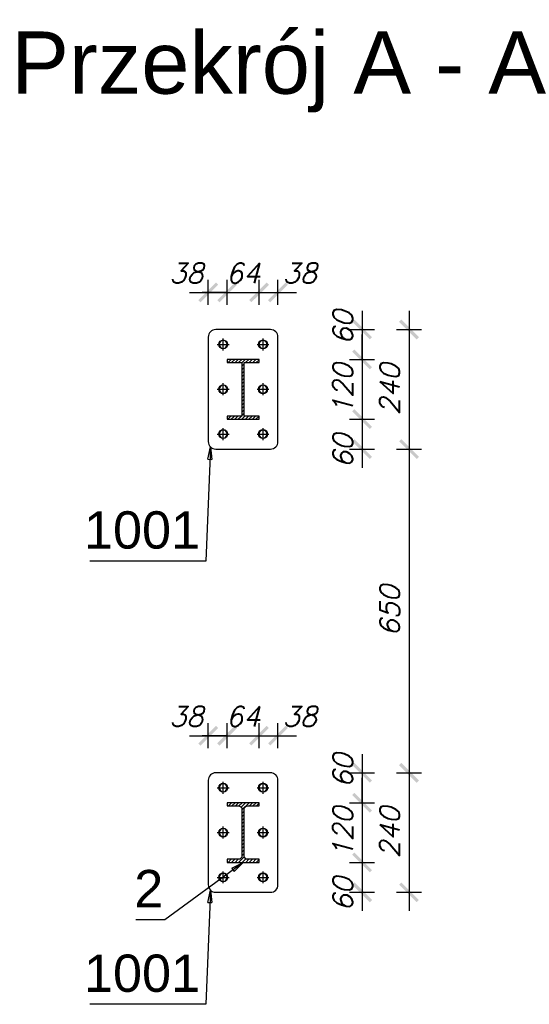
# Model space of a CAD drawing. Header units: millimetres. Extents: x 1814 to 94182, y 11562 to 49454.
# Tile 233 of 256: x 17228 to 17330, y 28834 to 29032. Entities that reach past the tile are written whole.
import ezdxf

# ---------------------------------------------------------------- set-up
doc = ezdxf.new("R2010")
doc.units = ezdxf.units.MM
doc.linetypes.add('ACAD_ISO04W100', pattern=[30, 24, -3, 0, -3])
doc.layers.add('wymiar', color=135, linetype='Continuous', lineweight=9)
doc.styles.add('ARIAL', font='arial.ttf')
doc.styles.add('WYMIARY', font='simplex.shx', dxfattribs={"oblique": 15})
doc.dimstyles.new('1-25', dxfattribs={"dimscale": 25, "dimtxt": 0.16, "dimasz": 0.2, "dimexe": 0.1, "dimexo": 0.1, "dimgap": 0.075, "dimtad": 1, "dimdec": 0, "dimlfac": 10, "dimrnd": 0.01, "dimzin": 9, "dimtxsty": 'WYMIARY', "dimblk": 'ARCHTICK', "dimcen": 0.2, "dimdle": 0.15, "dimadec": 1, "dimazin": 1, "dimtfac": 1, "dimtdec": 0, "dimtix": 1, "dimtmove": 2, "dimatfit": 3, "dimldrblk": 'ARCHTICK', "dimfxl": 0, "dimarcsym": 0})
pattern_1 = [(45, (17265.74003, 28969.4258), (-0.3535534, 0.3535534), [])]

# ---------------------------------------------------------------- blocks, each defined once
blk = doc.blocks.new('_ARCHTICK')
at = {"color": 0, "linetype": 'ByBlock', "lineweight": -2}
blk.add_solid([(0.398, 0.309), (0.309, 0.398), (-0.309, -0.398), (-0.398, -0.309)], dxfattribs=at)
blk = doc.blocks.new('*D1396')
at = {"layer": 'Defpoints', "color": 0}
for p in [(17272.74, 28969.43), (17272.74, 28945.42), (17306.06, 28945.42)]:
    blk.add_point(p, dxfattribs=at)
at = {"layer": 'wymiar', "color": 0, "lineweight": -2}
for p, q in [((17306.06, 28973.18), (17306.06, 28941.67)), ((17303.56, 28969.43), (17308.56, 28969.43)), ((17303.56, 28945.42), (17308.56, 28945.42))]:
    blk.add_line(p, q, dxfattribs=at)
at = {"layer": 'wymiar', "color": 0, "lineweight": -2, "xscale": 5, "yscale": 5, "zscale": 5}
for p, rotation in [((17306.06, 28969.43), 90), ((17306.06, 28945.42), 270)]:
    blk.add_blockref('_ARCHTICK', p, dxfattribs=dict(at, rotation=rotation))
at = {"layer": 'wymiar', "color": 0, "insert": (17302.18, 28957.42), "char_height": 4, "attachment_point": 5, "rotation": 90, "style": 'WYMIARY'}
blk.add_mtext('240', dxfattribs=at)
blk = doc.blocks.new('*D1397')
at = {"layer": 'Defpoints', "color": 0}
for p in [(17272.74, 28945.42), (17272.74, 28880.39), (17306.06, 28880.39)]:
    blk.add_point(p, dxfattribs=at)
at = {"layer": 'wymiar', "color": 0, "lineweight": -2}
for p, q in [((17306.06, 28949.17), (17306.06, 28876.64)), ((17303.56, 28945.42), (17308.56, 28945.42)), ((17303.56, 28880.39), (17308.56, 28880.39))]:
    blk.add_line(p, q, dxfattribs=at)
at = {"layer": 'wymiar', "color": 0, "lineweight": -2, "xscale": 5, "yscale": 5, "zscale": 5}
for p, rotation in [((17306.06, 28945.42), 90), ((17306.06, 28880.39), 270)]:
    blk.add_blockref('_ARCHTICK', p, dxfattribs=dict(at, rotation=rotation))
at = {"layer": 'wymiar', "color": 0, "insert": (17302.18, 28912.91), "char_height": 4, "attachment_point": 5, "rotation": 90, "style": 'WYMIARY'}
blk.add_mtext('650', dxfattribs=at)
blk = doc.blocks.new('*D1398')
at = {"layer": 'Defpoints', "color": 0}
for p in [(17272.74, 28880.39), (17272.74, 28856.39), (17306.06, 28856.39)]:
    blk.add_point(p, dxfattribs=at)
at = {"layer": 'wymiar', "color": 0, "lineweight": -2}
for p, q in [((17306.06, 28884.14), (17306.06, 28852.64)), ((17303.56, 28880.39), (17308.56, 28880.39)), ((17303.56, 28856.39), (17308.56, 28856.39))]:
    blk.add_line(p, q, dxfattribs=at)
at = {"layer": 'wymiar', "color": 0, "lineweight": -2, "xscale": 5, "yscale": 5, "zscale": 5}
for p, rotation in [((17306.06, 28880.39), 90), ((17306.06, 28856.39), 270)]:
    blk.add_blockref('_ARCHTICK', p, dxfattribs=dict(at, rotation=rotation))
at = {"layer": 'wymiar', "color": 0, "insert": (17302.18, 28868.39), "char_height": 4, "attachment_point": 5, "rotation": 90, "style": 'WYMIARY'}
blk.add_mtext('240', dxfattribs=at)
blk = doc.blocks.new('*D1418')
at = {"layer": 'Defpoints', "color": 0}
for p in [(17269.54, 28976.88), (17269.54, 28962.8), (17265.74, 28957.43)]:
    blk.add_point(p, dxfattribs=at)
at = {"layer": 'wymiar', "color": 0, "lineweight": -2}
for p, q in [((17265.74, 28974.38), (17265.74, 28979.38)), ((17269.54, 28974.38), (17269.54, 28979.38)), ((17261.99, 28976.88), (17273.29, 28976.88))]:
    blk.add_line(p, q, dxfattribs=at)
at = {"layer": 'wymiar', "color": 0, "lineweight": -2, "xscale": 5, "yscale": 5, "zscale": 5, "rotation": 180}
blk.add_blockref('_ARCHTICK', (17265.74, 28976.88), dxfattribs=at)
at = {"layer": 'wymiar', "color": 0, "lineweight": -2, "xscale": 5, "yscale": 5, "zscale": 5}
blk.add_blockref('_ARCHTICK', (17269.54, 28976.88), dxfattribs=at)
at = {"layer": 'wymiar', "color": 0, "insert": (17261.34, 28980.76), "char_height": 4, "attachment_point": 5, "style": 'WYMIARY'}
blk.add_mtext('38', dxfattribs=at)
blk = doc.blocks.new('*D1414')
at = {"layer": 'Defpoints', "color": 0}
for p in [(17275.94, 28976.88), (17275.94, 28963.11), (17269.54, 28962.8)]:
    blk.add_point(p, dxfattribs=at)
at = {"layer": 'wymiar', "color": 0, "lineweight": -2}
for p, q in [((17269.54, 28974.38), (17269.54, 28979.38)), ((17275.94, 28974.38), (17275.94, 28979.38)), ((17269.54, 28976.88), (17264.54, 28976.88)), ((17269.54, 28976.88), (17275.94, 28976.88)), ((17275.94, 28976.88), (17280.94, 28976.88))]:
    blk.add_line(p, q, dxfattribs=at)
at = {"layer": 'wymiar', "color": 0, "lineweight": -2, "xscale": 5, "yscale": 5, "zscale": 5}
blk.add_blockref('_ARCHTICK', (17269.54, 28976.88), dxfattribs=at)
at = {"layer": 'wymiar', "color": 0, "lineweight": -2, "xscale": 5, "yscale": 5, "zscale": 5, "rotation": 180}
blk.add_blockref('_ARCHTICK', (17275.94, 28976.88), dxfattribs=at)
at = {"layer": 'wymiar', "color": 0, "insert": (17272.74, 28980.76), "char_height": 4, "attachment_point": 5, "style": 'WYMIARY'}
blk.add_mtext('64', dxfattribs=at)
blk = doc.blocks.new('*D1415')
at = {"layer": 'Defpoints', "color": 0}
for p in [(17279.74, 28976.88), (17275.94, 28963.11), (17279.74, 28957.43)]:
    blk.add_point(p, dxfattribs=at)
at = {"layer": 'wymiar', "color": 0, "lineweight": -2}
for p, q in [((17275.94, 28974.38), (17275.94, 28979.38)), ((17279.74, 28974.38), (17279.74, 28979.38)), ((17272.19, 28976.88), (17283.49, 28976.88))]:
    blk.add_line(p, q, dxfattribs=at)
at = {"layer": 'wymiar', "color": 0, "lineweight": -2, "xscale": 5, "yscale": 5, "zscale": 5, "rotation": 180}
blk.add_blockref('_ARCHTICK', (17275.94, 28976.88), dxfattribs=at)
at = {"layer": 'wymiar', "color": 0, "lineweight": -2, "xscale": 5, "yscale": 5, "zscale": 5}
blk.add_blockref('_ARCHTICK', (17279.74, 28976.88), dxfattribs=at)
at = {"layer": 'wymiar', "color": 0, "insert": (17284.12, 28980.76), "char_height": 4, "attachment_point": 5, "style": 'WYMIARY'}
blk.add_mtext('38', dxfattribs=at)
blk = doc.blocks.new('*D1416')
at = {"layer": 'Defpoints', "color": 0}
for p in [(17272.74, 28969.43), (17272.74, 28963.43), (17296.64, 28963.43)]:
    blk.add_point(p, dxfattribs=at)
at = {"layer": 'wymiar', "color": 0, "lineweight": -2}
for p, q in [((17296.64, 28973.18), (17296.64, 28959.68)), ((17294.14, 28969.43), (17299.14, 28969.43)), ((17294.14, 28963.43), (17299.14, 28963.43))]:
    blk.add_line(p, q, dxfattribs=at)
at = {"layer": 'wymiar', "color": 0, "lineweight": -2, "xscale": 5, "yscale": 5, "zscale": 5}
for p, rotation in [((17296.64, 28969.43), 90), ((17296.64, 28963.43), 270)]:
    blk.add_blockref('_ARCHTICK', p, dxfattribs=dict(at, rotation=rotation))
at = {"layer": 'wymiar', "color": 0, "insert": (17292.77, 28969.83), "char_height": 4, "attachment_point": 5, "rotation": 90, "style": 'WYMIARY'}
blk.add_mtext('60', dxfattribs=at)
blk = doc.blocks.new('*D1417')
at = {"layer": 'Defpoints', "color": 0}
for p in [(17272.74, 28963.43), (17272.74, 28951.43), (17296.64, 28951.43)]:
    blk.add_point(p, dxfattribs=at)
at = {"layer": 'wymiar', "color": 0, "lineweight": -2}
for p, q in [((17296.64, 28963.43), (17296.64, 28968.43)), ((17294.14, 28963.43), (17299.14, 28963.43)), ((17296.64, 28963.43), (17296.64, 28951.43)), ((17294.14, 28951.43), (17299.14, 28951.43)), ((17296.64, 28951.43), (17296.64, 28946.43))]:
    blk.add_line(p, q, dxfattribs=at)
at = {"layer": 'wymiar', "color": 0, "lineweight": -2, "xscale": 5, "yscale": 5, "zscale": 5}
for p, rotation in [((17296.64, 28963.43), 270), ((17296.64, 28951.43), 90)]:
    blk.add_blockref('_ARCHTICK', p, dxfattribs=dict(at, rotation=rotation))
at = {"layer": 'wymiar', "color": 0, "insert": (17292.77, 28957.43), "char_height": 4, "attachment_point": 5, "rotation": 90, "style": 'WYMIARY'}
blk.add_mtext('120', dxfattribs=at)
blk = doc.blocks.new('*D1419')
at = {"layer": 'Defpoints', "color": 0}
for p in [(17272.74, 28951.43), (17272.74, 28945.43), (17296.64, 28945.43)]:
    blk.add_point(p, dxfattribs=at)
at = {"layer": 'wymiar', "color": 0, "lineweight": -2}
for p, q in [((17296.64, 28955.18), (17296.64, 28941.68)), ((17294.14, 28951.43), (17299.14, 28951.43)), ((17294.14, 28945.43), (17299.14, 28945.43))]:
    blk.add_line(p, q, dxfattribs=at)
at = {"layer": 'wymiar', "color": 0, "lineweight": -2, "xscale": 5, "yscale": 5, "zscale": 5}
for p, rotation in [((17296.64, 28951.43), 90), ((17296.64, 28945.43), 270)]:
    blk.add_blockref('_ARCHTICK', p, dxfattribs=dict(at, rotation=rotation))
at = {"layer": 'wymiar', "color": 0, "insert": (17292.77, 28945.02), "char_height": 4, "attachment_point": 5, "rotation": 90, "style": 'WYMIARY'}
blk.add_mtext('60', dxfattribs=at)
blk = doc.blocks.new('*D1424')
at = {"layer": 'Defpoints', "color": 0}
for p in [(17269.54, 28887.85), (17269.54, 28873.76), (17265.74, 28868.39)]:
    blk.add_point(p, dxfattribs=at)
at = {"layer": 'wymiar', "color": 0, "lineweight": -2}
for p, q in [((17265.74, 28885.35), (17265.74, 28890.35)), ((17269.54, 28885.35), (17269.54, 28890.35)), ((17261.99, 28887.85), (17273.29, 28887.85))]:
    blk.add_line(p, q, dxfattribs=at)
at = {"layer": 'wymiar', "color": 0, "lineweight": -2, "xscale": 5, "yscale": 5, "zscale": 5, "rotation": 180}
blk.add_blockref('_ARCHTICK', (17265.74, 28887.85), dxfattribs=at)
at = {"layer": 'wymiar', "color": 0, "lineweight": -2, "xscale": 5, "yscale": 5, "zscale": 5}
blk.add_blockref('_ARCHTICK', (17269.54, 28887.85), dxfattribs=at)
at = {"layer": 'wymiar', "color": 0, "insert": (17261.34, 28891.72), "char_height": 4, "attachment_point": 5, "style": 'WYMIARY'}
blk.add_mtext('38', dxfattribs=at)
blk = doc.blocks.new('*D1420')
at = {"layer": 'Defpoints', "color": 0}
for p in [(17275.94, 28887.85), (17275.94, 28874.08), (17269.54, 28873.76)]:
    blk.add_point(p, dxfattribs=at)
at = {"layer": 'wymiar', "color": 0, "lineweight": -2}
for p, q in [((17269.54, 28885.35), (17269.54, 28890.35)), ((17275.94, 28885.35), (17275.94, 28890.35)), ((17269.54, 28887.85), (17264.54, 28887.85)), ((17269.54, 28887.85), (17275.94, 28887.85)), ((17275.94, 28887.85), (17280.94, 28887.85))]:
    blk.add_line(p, q, dxfattribs=at)
at = {"layer": 'wymiar', "color": 0, "lineweight": -2, "xscale": 5, "yscale": 5, "zscale": 5}
blk.add_blockref('_ARCHTICK', (17269.54, 28887.85), dxfattribs=at)
at = {"layer": 'wymiar', "color": 0, "lineweight": -2, "xscale": 5, "yscale": 5, "zscale": 5, "rotation": 180}
blk.add_blockref('_ARCHTICK', (17275.94, 28887.85), dxfattribs=at)
at = {"layer": 'wymiar', "color": 0, "insert": (17272.74, 28891.72), "char_height": 4, "attachment_point": 5, "style": 'WYMIARY'}
blk.add_mtext('64', dxfattribs=at)
blk = doc.blocks.new('*D1421')
at = {"layer": 'Defpoints', "color": 0}
for p in [(17279.74, 28887.85), (17275.94, 28874.08), (17279.74, 28868.39)]:
    blk.add_point(p, dxfattribs=at)
at = {"layer": 'wymiar', "color": 0, "lineweight": -2}
for p, q in [((17275.94, 28885.35), (17275.94, 28890.35)), ((17279.74, 28885.35), (17279.74, 28890.35)), ((17272.19, 28887.85), (17283.49, 28887.85))]:
    blk.add_line(p, q, dxfattribs=at)
at = {"layer": 'wymiar', "color": 0, "lineweight": -2, "xscale": 5, "yscale": 5, "zscale": 5, "rotation": 180}
blk.add_blockref('_ARCHTICK', (17275.94, 28887.85), dxfattribs=at)
at = {"layer": 'wymiar', "color": 0, "lineweight": -2, "xscale": 5, "yscale": 5, "zscale": 5}
blk.add_blockref('_ARCHTICK', (17279.74, 28887.85), dxfattribs=at)
at = {"layer": 'wymiar', "color": 0, "insert": (17284.12, 28891.72), "char_height": 4, "attachment_point": 5, "style": 'WYMIARY'}
blk.add_mtext('38', dxfattribs=at)
blk = doc.blocks.new('*D1422')
at = {"layer": 'Defpoints', "color": 0}
for p in [(17272.74, 28880.39), (17272.74, 28874.39), (17296.64, 28874.39)]:
    blk.add_point(p, dxfattribs=at)
at = {"layer": 'wymiar', "color": 0, "lineweight": -2}
for p, q in [((17296.64, 28884.14), (17296.64, 28870.64)), ((17294.14, 28880.39), (17299.14, 28880.39)), ((17294.14, 28874.39), (17299.14, 28874.39))]:
    blk.add_line(p, q, dxfattribs=at)
at = {"layer": 'wymiar', "color": 0, "lineweight": -2, "xscale": 5, "yscale": 5, "zscale": 5}
for p, rotation in [((17296.64, 28880.39), 90), ((17296.64, 28874.39), 270)]:
    blk.add_blockref('_ARCHTICK', p, dxfattribs=dict(at, rotation=rotation))
at = {"layer": 'wymiar', "color": 0, "insert": (17292.77, 28880.8), "char_height": 4, "attachment_point": 5, "rotation": 90, "style": 'WYMIARY'}
blk.add_mtext('60', dxfattribs=at)
blk = doc.blocks.new('*D1423')
at = {"layer": 'Defpoints', "color": 0}
for p in [(17272.74, 28874.39), (17272.74, 28862.39), (17296.64, 28862.39)]:
    blk.add_point(p, dxfattribs=at)
at = {"layer": 'wymiar', "color": 0, "lineweight": -2}
for p, q in [((17296.64, 28874.39), (17296.64, 28879.39)), ((17294.14, 28874.39), (17299.14, 28874.39)), ((17296.64, 28874.39), (17296.64, 28862.39)), ((17294.14, 28862.39), (17299.14, 28862.39)), ((17296.64, 28862.39), (17296.64, 28857.39))]:
    blk.add_line(p, q, dxfattribs=at)
at = {"layer": 'wymiar', "color": 0, "lineweight": -2, "xscale": 5, "yscale": 5, "zscale": 5}
for p, rotation in [((17296.64, 28874.39), 270), ((17296.64, 28862.39), 90)]:
    blk.add_blockref('_ARCHTICK', p, dxfattribs=dict(at, rotation=rotation))
at = {"layer": 'wymiar', "color": 0, "insert": (17292.77, 28868.39), "char_height": 4, "attachment_point": 5, "rotation": 90, "style": 'WYMIARY'}
blk.add_mtext('120', dxfattribs=at)
blk = doc.blocks.new('*D1425')
at = {"layer": 'Defpoints', "color": 0}
for p in [(17272.74, 28862.39), (17272.74, 28856.39), (17296.64, 28856.39)]:
    blk.add_point(p, dxfattribs=at)
at = {"layer": 'wymiar', "color": 0, "lineweight": -2}
for p, q in [((17296.64, 28866.14), (17296.64, 28852.64)), ((17294.14, 28862.39), (17299.14, 28862.39)), ((17294.14, 28856.39), (17299.14, 28856.39))]:
    blk.add_line(p, q, dxfattribs=at)
at = {"layer": 'wymiar', "color": 0, "lineweight": -2, "xscale": 5, "yscale": 5, "zscale": 5}
for p, rotation in [((17296.64, 28862.39), 90), ((17296.64, 28856.39), 270)]:
    blk.add_blockref('_ARCHTICK', p, dxfattribs=dict(at, rotation=rotation))
at = {"layer": 'wymiar', "color": 0, "insert": (17292.77, 28855.99), "char_height": 4, "attachment_point": 5, "rotation": 90, "style": 'WYMIARY'}
blk.add_mtext('60', dxfattribs=at)

msp = doc.modelspace()

# ---------------------------------------------------------------- hatches: boundary and pattern name
h = msp.add_hatch()
h.set_pattern_fill('HYPECUTREGION', color=10, scale=0.5, style=0, pattern_type=2)
h.set_pattern_definition(pattern_1)
h.paths.add_polyline_path([(17269.54, 28952.054), (17269.54, 28951.424), (17275.94, 28951.424), (17275.94, 28952.054), (17272.96, 28952.054), (17272.96, 28962.796), (17275.94, 28962.796), (17275.94, 28963.426), (17269.54, 28963.426), (17269.54, 28962.796), (17272.52, 28962.796), (17272.52, 28952.054)], flags=0)
h = msp.add_hatch()
h.set_pattern_fill('HYPECUTREGION', color=10, scale=0.5, style=0, pattern_type=2)
h.set_pattern_definition(pattern_1)
h.paths.add_polyline_path([(17269.54, 28863.023), (17269.54, 28862.393), (17275.94, 28862.393), (17275.94, 28863.023), (17273.66, 28863.023, -0.4142136), (17272.96, 28863.723), (17272.96, 28873.063, -0.4142136), (17273.66, 28873.763), (17275.94, 28873.763), (17275.94, 28874.393), (17269.54, 28874.393), (17269.54, 28873.763), (17271.82, 28873.763, -0.4142136), (17272.52, 28873.063), (17272.52, 28863.723, -0.4142136), (17271.82, 28863.023)], flags=0)

# ---------------------------------------------------------------- linework, layer by layer
at = {"color": 145, "linetype": 'Continuous', "ltscale": 0.25}
for p, q in [((17278.24, 28969.426), (17267.24, 28969.426)), ((17265.74, 28967.926), (17265.74, 28946.923)), ((17279.74, 28946.923), (17279.74, 28967.926)), ((17275.94, 28963.426), (17269.54, 28963.426)), ((17269.54, 28963.426), (17269.54, 28962.796)), ((17275.94, 28962.796), (17275.94, 28963.426)), ((17269.54, 28962.796), (17272.52, 28962.796)), ((17272.52, 28962.796), (17272.52, 28952.054)), ((17272.96, 28962.796), (17275.94, 28962.796)), ((17272.96, 28952.054), (17272.96, 28962.796)), ((17272.52, 28952.054), (17269.54, 28952.054)), ((17269.54, 28952.054), (17269.54, 28951.424)), ((17269.54, 28951.424), (17275.94, 28951.424)), ((17275.94, 28952.054), (17272.96, 28952.054)), ((17275.94, 28951.424), (17275.94, 28952.054)), ((17267.24, 28945.423), (17278.24, 28945.423)), ((17278.24, 28880.393), (17267.24, 28880.393)), ((17265.74, 28878.893), (17265.74, 28857.893)), ((17279.74, 28857.893), (17279.74, 28878.893)), ((17275.94, 28874.393), (17269.54, 28874.393)), ((17269.54, 28874.393), (17269.54, 28873.763)), ((17275.94, 28873.763), (17275.94, 28874.393)), ((17269.54, 28873.763), (17271.82, 28873.763)), ((17272.52, 28873.063), (17272.52, 28863.723)), ((17272.96, 28863.723), (17272.96, 28873.063)), ((17273.66, 28873.763), (17275.94, 28873.763)), ((17271.82, 28863.023), (17269.54, 28863.023)), ((17269.54, 28863.023), (17269.54, 28862.393)), ((17269.54, 28862.393), (17275.94, 28862.393)), ((17275.94, 28863.023), (17273.66, 28863.023)), ((17275.94, 28862.393), (17275.94, 28863.023)), ((17267.24, 28856.393), (17278.24, 28856.393))]:
    msp.add_line(p, q, dxfattribs=at)
at = {"color": 10, "linetype": 'ACAD_ISO04W100', "ltscale": 0.25}
for p, q in [((17272.74, 28951.393), (17272.74, 28951.424)), ((17272.74, 28862.393), (17272.74, 28862.393))]:
    msp.add_line(p, q, dxfattribs=at)
at = {"color": 0, "linetype": 'ByBlock', "lineweight": -2}
for p, q in [((17265.661, 28943.382, -32619.923), (17266.179, 28945.863, -32619.923)), ((17266.179, 28945.863, -32619.923), (17266.493, 28943.348, -32619.923)), ((17265.661, 28943.382, -32619.923), (17266.493, 28943.348, -32619.923)), ((17270.477, 28861.253, -32619.913), (17272.74, 28862.393, -32619.913)), ((17272.74, 28862.393, -32619.913), (17270.969, 28860.58, -32619.913)), ((17270.477, 28861.253, -32619.913), (17270.969, 28860.58, -32619.913)), ((17265.661, 28854.352, -32619.923), (17266.179, 28856.833, -32619.923)), ((17266.179, 28856.833, -32619.923), (17266.493, 28854.318, -32619.923)), ((17265.661, 28854.352, -32619.923), (17266.493, 28854.318, -32619.923))]:
    msp.add_line(p, q, dxfattribs=at)
at = {"color": 7, "linetype": 'Continuous', "ltscale": 0.25}
for points in [[(17267.54, 28966.426), (17268.74, 28966.426), (17268.74, 28967.626)], [(17268.74, 28967.226), (17268.434, 28967.165), (17268.174, 28966.991), (17268.001, 28966.732), (17267.94, 28966.426), (17268.001, 28966.12), (17268.174, 28965.86), (17268.434, 28965.687), (17268.74, 28965.626), (17269.046, 28965.687), (17269.306, 28965.86), (17269.479, 28966.12), (17269.54, 28966.426), (17269.479, 28966.732), (17269.306, 28966.991), (17269.046, 28967.165), (17268.74, 28967.226)], [(17275.54, 28966.426), (17276.74, 28966.426), (17276.74, 28967.626)], [(17276.74, 28967.226), (17276.434, 28967.165), (17276.174, 28966.991), (17276.001, 28966.732), (17275.94, 28966.426), (17276.001, 28966.12), (17276.174, 28965.86), (17276.434, 28965.687), (17276.74, 28965.626), (17277.046, 28965.687), (17277.306, 28965.86), (17277.479, 28966.12), (17277.54, 28966.426), (17277.479, 28966.732), (17277.306, 28966.991), (17277.046, 28967.165), (17276.74, 28967.226)], [(17268.74, 28965.226), (17268.74, 28966.426), (17269.94, 28966.426)], [(17276.74, 28965.226), (17276.74, 28966.426), (17277.94, 28966.426)], [(17267.54, 28957.426), (17268.74, 28957.426), (17268.74, 28958.626)], [(17268.74, 28958.226), (17268.434, 28958.165), (17268.174, 28957.991), (17268.001, 28957.732), (17267.94, 28957.426), (17268.001, 28957.12), (17268.174, 28956.86), (17268.434, 28956.687), (17268.74, 28956.626), (17269.046, 28956.687), (17269.306, 28956.86), (17269.479, 28957.12), (17269.54, 28957.426), (17269.479, 28957.732), (17269.306, 28957.991), (17269.046, 28958.165), (17268.74, 28958.226)], [(17268.74, 28956.226), (17268.74, 28957.426), (17269.94, 28957.426)], [(17275.54, 28957.426), (17276.74, 28957.426), (17276.74, 28958.626)], [(17276.74, 28958.226), (17276.434, 28958.165), (17276.174, 28957.991), (17276.001, 28957.732), (17275.94, 28957.426), (17276.001, 28957.12), (17276.174, 28956.86), (17276.434, 28956.687), (17276.74, 28956.626), (17277.046, 28956.687), (17277.306, 28956.86), (17277.479, 28957.12), (17277.54, 28957.426), (17277.479, 28957.732), (17277.306, 28957.991), (17277.046, 28958.165), (17276.74, 28958.226)], [(17276.74, 28956.226), (17276.74, 28957.426), (17277.94, 28957.426)], [(17267.54, 28948.426), (17268.74, 28948.426), (17268.74, 28949.626)], [(17268.74, 28949.226), (17268.434, 28949.165), (17268.174, 28948.991), (17268.001, 28948.732), (17267.94, 28948.426), (17268.001, 28948.12), (17268.174, 28947.86), (17268.434, 28947.687), (17268.74, 28947.626), (17269.046, 28947.687), (17269.306, 28947.86), (17269.479, 28948.12), (17269.54, 28948.426), (17269.479, 28948.732), (17269.306, 28948.991), (17269.046, 28949.165), (17268.74, 28949.226)], [(17275.54, 28948.426), (17276.74, 28948.426), (17276.74, 28949.626)], [(17276.74, 28949.226), (17276.434, 28949.165), (17276.174, 28948.991), (17276.001, 28948.732), (17275.94, 28948.426), (17276.001, 28948.12), (17276.174, 28947.86), (17276.434, 28947.687), (17276.74, 28947.626), (17277.046, 28947.687), (17277.306, 28947.86), (17277.479, 28948.12), (17277.54, 28948.426), (17277.479, 28948.732), (17277.306, 28948.991), (17277.046, 28949.165), (17276.74, 28949.226)], [(17268.74, 28947.226), (17268.74, 28948.426), (17269.94, 28948.426)], [(17276.74, 28947.226), (17276.74, 28948.426), (17277.94, 28948.426)], [(17267.54, 28877.393), (17268.74, 28877.393), (17268.74, 28878.593)], [(17268.74, 28878.193), (17268.434, 28878.133), (17268.174, 28877.959), (17268.001, 28877.7), (17267.94, 28877.393), (17268.001, 28877.087), (17268.174, 28876.828), (17268.434, 28876.654), (17268.74, 28876.593), (17269.046, 28876.654), (17269.306, 28876.828), (17269.479, 28877.087), (17269.54, 28877.393), (17269.479, 28877.7), (17269.306, 28877.959), (17269.046, 28878.133), (17268.74, 28878.193)], [(17275.54, 28877.393), (17276.74, 28877.393), (17276.74, 28878.593)], [(17276.74, 28878.193), (17276.434, 28878.133), (17276.174, 28877.959), (17276.001, 28877.7), (17275.94, 28877.393), (17276.001, 28877.087), (17276.174, 28876.828), (17276.434, 28876.654), (17276.74, 28876.593), (17277.046, 28876.654), (17277.306, 28876.828), (17277.479, 28877.087), (17277.54, 28877.393), (17277.479, 28877.7), (17277.306, 28877.959), (17277.046, 28878.133), (17276.74, 28878.193)], [(17268.74, 28876.193), (17268.74, 28877.393), (17269.94, 28877.393)], [(17276.74, 28876.193), (17276.74, 28877.393), (17277.94, 28877.393)], [(17267.54, 28868.393), (17268.74, 28868.393), (17268.74, 28869.593)], [(17268.74, 28869.193), (17268.434, 28869.133), (17268.174, 28868.959), (17268.001, 28868.7), (17267.94, 28868.393), (17268.001, 28868.087), (17268.174, 28867.828), (17268.434, 28867.654), (17268.74, 28867.593), (17269.046, 28867.654), (17269.306, 28867.828), (17269.479, 28868.087), (17269.54, 28868.393), (17269.479, 28868.7), (17269.306, 28868.959), (17269.046, 28869.133), (17268.74, 28869.193)], [(17268.74, 28867.193), (17268.74, 28868.393), (17269.94, 28868.393)], [(17275.54, 28868.393), (17276.74, 28868.393), (17276.74, 28869.593)], [(17276.74, 28869.193), (17276.434, 28869.133), (17276.174, 28868.959), (17276.001, 28868.7), (17275.94, 28868.393), (17276.001, 28868.087), (17276.174, 28867.828), (17276.434, 28867.654), (17276.74, 28867.593), (17277.046, 28867.654), (17277.306, 28867.828), (17277.479, 28868.087), (17277.54, 28868.393), (17277.479, 28868.7), (17277.306, 28868.959), (17277.046, 28869.133), (17276.74, 28869.193)], [(17276.74, 28867.193), (17276.74, 28868.393), (17277.94, 28868.393)], [(17267.54, 28859.393), (17268.74, 28859.393), (17268.74, 28860.593)], [(17268.74, 28860.193), (17268.434, 28860.133), (17268.174, 28859.959), (17268.001, 28859.7), (17267.94, 28859.393), (17268.001, 28859.087), (17268.174, 28858.828), (17268.434, 28858.654), (17268.74, 28858.593), (17269.046, 28858.654), (17269.306, 28858.828), (17269.479, 28859.087), (17269.54, 28859.393), (17269.479, 28859.7), (17269.306, 28859.959), (17269.046, 28860.133), (17268.74, 28860.193)], [(17275.54, 28859.393), (17276.74, 28859.393), (17276.74, 28860.593)], [(17276.74, 28860.193), (17276.434, 28860.133), (17276.174, 28859.959), (17276.001, 28859.7), (17275.94, 28859.393), (17276.001, 28859.087), (17276.174, 28858.828), (17276.434, 28858.654), (17276.74, 28858.593), (17277.046, 28858.654), (17277.306, 28858.828), (17277.479, 28859.087), (17277.54, 28859.393), (17277.479, 28859.7), (17277.306, 28859.959), (17277.046, 28860.133), (17276.74, 28860.193)], [(17268.74, 28858.193), (17268.74, 28859.393), (17269.94, 28859.393)], [(17276.74, 28858.193), (17276.74, 28859.393), (17277.94, 28859.393)]]:
    msp.add_lwpolyline(points, dxfattribs=at)
at = {"color": 7}
for points in [[(17266.179, 28945.863), (17265.24, 28922.923), (17241.932, 28922.923)], [(17272.74, 28862.393), (17257.015, 28850.881), (17251.188, 28850.881)], [(17266.179, 28856.833), (17265.24, 28833.893), (17241.932, 28833.893)]]:
    msp.add_lwpolyline(points, dxfattribs=at)
at = {"color": 145, "linetype": 'Continuous', "ltscale": 0.25}
for centre in [(17268.74, 28966.426, 0), (17276.74, 28966.426, 0), (17268.74, 28957.426, 0), (17276.74, 28957.426), (17268.74, 28948.426, 0), (17276.74, 28948.426, 0), (17268.74, 28877.393), (17276.74, 28877.393), (17268.74, 28868.393), (17276.74, 28868.393), (17268.74, 28859.393), (17276.74, 28859.393, 0)]:
    msp.add_circle(centre, 0.9, dxfattribs=at)
for centre, start, end in [((17267.24, 28967.926, 0), 90, 180), ((17278.24, 28967.926, 0), 0, 90), ((17267.24, 28946.923, 0), 180, 270), ((17278.24, 28946.923, 0), 270, 0), ((17267.24, 28878.893, 0), 90, 180), ((17278.24, 28878.893, 0), 0, 90), ((17267.24, 28857.893, 0), 180, 270), ((17278.24, 28857.893, 0), 270, 0)]:
    msp.add_arc(centre, 1.5, start, end, dxfattribs=at)
at = {"color": 145, "linetype": 'Continuous', "ltscale": 0.25, "extrusion": (0, 0, -1)}
for centre, start, end in [((-17271.82, 28873.063), 90, 180), ((-17273.66, 28873.063), 0, 90)]:
    msp.add_arc(centre, 0.7, start, end, dxfattribs=at)
at = {"color": 145, "linetype": 'Continuous', "ltscale": 0.25, "extrusion": (-2.06754e-13, 1.03942e-12, -1)}
msp.add_arc((-17271.82, 28863.723, 0), 0.7, 180, 270, dxfattribs=at)
at = {"color": 145, "linetype": 'Continuous', "ltscale": 0.25, "extrusion": (1.03942e-12, 2.06754e-13, -1)}
msp.add_arc((-17273.66, 28863.723, 0), 0.7, 270, 0, dxfattribs=at)

# ---------------------------------------------------------------- texts
at = {"color": 84, "style": 'ARIAL'}
msp.add_text('Przekrój A - A', height=12.5, dxfattribs=at).set_placement((17226.156, 29016.789))
at = {"color": 7, "style": 'ARIAL'}
for s, p in [('1001', (17240.791, 28925.423)), ('2', (17250.881, 28853.381)), ('1001', (17240.791, 28836.393))]:
    msp.add_text(s, height=7.5, dxfattribs=at).set_placement(p)

# ---------------------------------------------------------------- dimensions: what is measured, and where the dimension line sits
at = {"layer": 'wymiar'}
for base, p1, p2, picture, middle in [((17269.54, 28976.881), (17265.74, 28957.426), (17269.54, 28962.796), '*D1418', (17261.341, 28980.756)), ((17279.74, 28976.881), (17275.94, 28963.111), (17279.74, 28957.426), '*D1415', (17284.124, 28980.756)), ((17269.54, 28887.849), (17265.74, 28868.393), (17269.54, 28873.763), '*D1424', (17261.341, 28891.724)), ((17279.74, 28887.849), (17275.94, 28874.078), (17279.74, 28868.393), '*D1421', (17284.124, 28891.724))]:
    dim = msp.add_linear_dim(base=base, p1=p1, p2=p2, dimstyle='1-25', dxfattribs=at)
    dim.commit()
    dim.dimension.update_dxf_attribs({"geometry": picture, "text_midpoint": middle, "dimtype": 160})
for base, p1, p2, picture, middle in [((17275.94, 28976.881), (17269.54, 28962.796), (17275.94, 28963.111), '*D1414', (17272.74, 28980.756)), ((17275.94, 28887.849), (17269.54, 28873.763), (17275.94, 28874.078), '*D1420', (17272.74, 28891.724))]:
    dim = msp.add_linear_dim(base=base, p1=p1, p2=p2, dimstyle='1-25', dxfattribs=at)
    dim.commit()
    dim.dimension.update_dxf_attribs({"geometry": picture, "text_midpoint": middle})
for base, p1, p2, picture, middle in [((17306.058, 28945.423), (17272.74, 28969.426), (17272.74, 28945.423), '*D1396', (17302.183, 28957.425)), ((17296.645, 28951.426), (17272.74, 28963.426), (17272.74, 28951.426), '*D1417', (17292.77, 28957.426)), ((17306.058, 28880.393), (17272.74, 28945.423), (17272.74, 28880.393), '*D1397', (17302.183, 28912.908)), ((17306.058, 28856.393), (17272.74, 28880.393), (17272.74, 28856.393), '*D1398', (17302.183, 28868.393)), ((17296.645, 28862.393), (17272.74, 28874.393), (17272.74, 28862.393), '*D1423', (17292.77, 28868.393))]:
    dim = msp.add_linear_dim(base=base, p1=p1, p2=p2, angle=90, dimstyle='1-25', dxfattribs=at)
    dim.commit()
    dim.dimension.update_dxf_attribs({"geometry": picture, "text_midpoint": middle})
for base, p1, p2, picture, middle in [((17296.645, 28963.426), (17272.74, 28969.426), (17272.74, 28963.426), '*D1416', (17292.77, 28969.831)), ((17296.645, 28945.426), (17272.74, 28951.426), (17272.74, 28945.426), '*D1419', (17292.77, 28945.021)), ((17296.645, 28874.393), (17272.74, 28880.393), (17272.74, 28874.393), '*D1422', (17292.77, 28880.798)), ((17296.645, 28856.393), (17272.74, 28862.393), (17272.74, 28856.393), '*D1425', (17292.77, 28855.989))]:
    dim = msp.add_linear_dim(base=base, p1=p1, p2=p2, angle=90, dimstyle='1-25', dxfattribs=at)
    dim.commit()
    dim.dimension.update_dxf_attribs({"geometry": picture, "text_midpoint": middle, "dimtype": 160})

doc.saveas('drawing.dxf')
